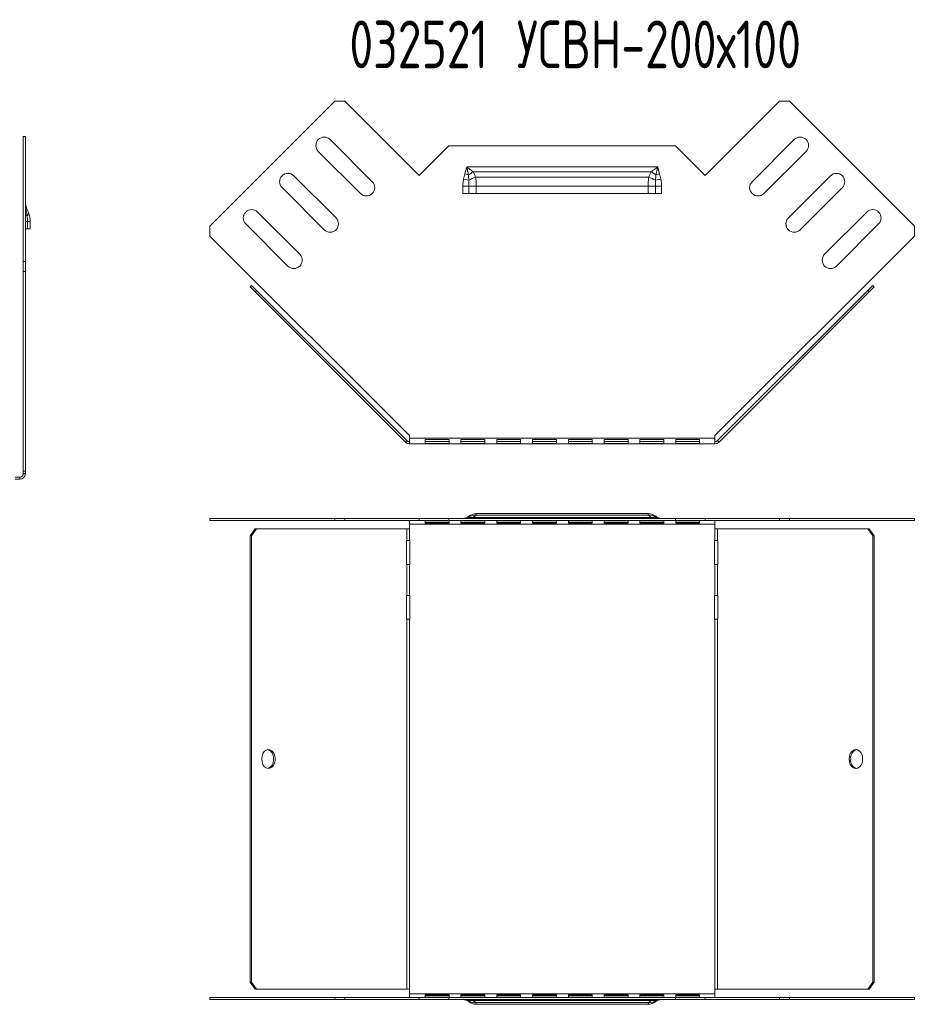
# Model space of a CAD drawing. Header units: millimetres. Extents: x -154 to 3245, y -1016 to 742.
# Tile 3 of 13: x 1356 to 1734, y -932 to -519. Entities that reach past the tile are written whole.
import ezdxf

# ---------------------------------------------------------------- set-up
doc = ezdxf.new("R2010")
doc.units = ezdxf.units.MM
doc.styles.add('SLDTEXTSTYLE4', font='TXT', dxfattribs={"width": 0.7, "bigfont": 'bigfont'})

msp = doc.modelspace()

# ---------------------------------------------------------------- linework, layer by layer
at = {"color": 7, "linetype": 'Continuous', "lineweight": 15}
for p, q in [((1435.58, -605.28), (1487.91, -552.95)), ((1492.15, -552.95), (1487.91, -552.95)), ((1492.15, -552.95), (1523.26, -584.06)), ((1643.13, -584.06), (1674.24, -552.95)), ((1678.49, -552.95), (1674.24, -552.95)), ((1678.49, -552.95), (1730.81, -605.28)), ((1358.32, -567.81), (1357.42, -567.81)), ((1357.42, -620.13), (1357.42, -567.81)), ((1358.32, -620.13), (1358.32, -567.81)), ((1503.65, -586.71), (1485.97, -569.03)), ((1680.42, -569.03), (1662.74, -586.71)), ((1523.26, -584.06), (1535.7, -571.63)), ((1535.7, -571.63), (1630.7, -571.63)), ((1630.7, -571.63), (1643.13, -584.06)), ((1481.02, -573.98), (1498.7, -591.66)), ((1667.69, -591.66), (1685.37, -573.98)), ((1543.2, -580.43), (1623.2, -580.43)), ((1488.44, -601.91), (1470.77, -584.23)), ((1541.86, -585.63), (1544.07, -586.1)), ((1542.39, -583.43), (1543.91, -583.88)), ((1545.86, -582.63), (1620.53, -582.63)), ((1546.91, -584.86), (1619.48, -584.86)), ((1622.32, -586.1), (1624.54, -585.63)), ((1622.48, -583.88), (1624, -583.43)), ((1695.62, -584.23), (1677.95, -601.91)), ((1465.82, -589.18), (1483.49, -606.86)), ((1541.57, -588.53), (1544.04, -588.53)), ((1541.57, -591.63), (1541.57, -588.53)), ((1544.04, -588.53), (1544.04, -591.63)), ((1544.04, -588.53), (1547.2, -588.53)), ((1547.2, -588.53), (1547.2, -591.63)), ((1547.2, -588.53), (1619.2, -588.53)), ((1619.2, -591.63), (1619.2, -588.53)), ((1619.2, -588.53), (1622.35, -588.53)), ((1622.35, -591.63), (1622.35, -588.53)), ((1622.35, -588.53), (1624.82, -588.53)), ((1624.82, -588.53), (1624.82, -591.63)), ((1682.9, -606.86), (1700.57, -589.18)), ((1544.04, -591.63), (1541.57, -591.63)), ((1547.2, -591.63), (1544.04, -591.63)), ((1547.2, -591.63), (1619.2, -591.63)), ((1622.35, -591.63), (1619.2, -591.63)), ((1624.82, -591.63), (1622.35, -591.63)), ((1473.24, -617.11), (1455.56, -599.44)), ((1710.83, -599.44), (1693.15, -617.11)), ((1358.32, -603.39), (1359.2, -603.39)), ((1359.2, -606.49), (1358.32, -606.49)), ((1359.2, -603.39), (1359.2, -606.49)), ((1359.2, -603.39), (1360.32, -603.39)), ((1360.32, -606.49), (1359.2, -606.49)), ((1360.32, -603.39), (1360.32, -606.49)), ((1435.58, -605.28), (1435.58, -609.52)), ((1450.61, -604.39), (1468.29, -622.06)), ((1698.1, -622.06), (1715.78, -604.39)), ((1730.81, -609.52), (1730.81, -605.28)), ((1519.19, -693.13), (1435.58, -609.52)), ((1730.81, -609.52), (1647.2, -693.13)), ((1357.42, -620.13), (1358.32, -620.13)), ((1357.42, -624.38), (1357.42, -620.13)), ((1358.32, -620.13), (1358.32, -624.38)), ((1357.42, -707.99), (1357.42, -624.38)), ((1358.32, -624.38), (1357.42, -624.38)), ((1358.32, -707.99), (1358.32, -624.38)), ((1452.43, -630.81), (1453.07, -630.18)), ((1454.56, -632.93), (1452.43, -630.81)), ((1453.07, -630.18), (1455.19, -632.3)), ((1711.2, -632.3), (1713.32, -630.18)), ((1713.96, -630.81), (1711.84, -632.93)), ((1713.32, -630.18), (1713.96, -630.81)), ((1455.19, -632.3), (1454.56, -632.93)), ((1517.49, -695.87), (1454.56, -632.93)), ((1518.13, -695.23), (1455.19, -632.3)), ((1711.2, -632.3), (1648.26, -695.23)), ((1711.84, -632.93), (1648.9, -695.87)), ((1711.84, -632.93), (1711.2, -632.3)), ((1519.19, -694.17), (1519.19, -693.13)), ((1647.2, -693.13), (1647.2, -694.17)), ((1517.49, -695.87), (1518.13, -695.23)), ((1647.2, -694.17), (1519.19, -694.17)), ((1519.19, -694.17), (1519.19, -696.57)), ((1647.2, -696.57), (1519.19, -696.57)), ((1525.78, -694.82), (1535.78, -694.82)), ((1525.78, -696.48), (1525.78, -694.82)), ((1535.78, -695.62), (1525.78, -695.62)), ((1535.78, -696.48), (1525.78, -696.48)), ((1535.78, -694.82), (1535.78, -696.48)), ((1540.78, -694.82), (1550.78, -694.82)), ((1540.78, -696.48), (1540.78, -694.82)), ((1550.78, -695.62), (1540.78, -695.62)), ((1550.78, -696.48), (1540.78, -696.48)), ((1550.78, -694.82), (1550.78, -696.48)), ((1555.78, -694.82), (1565.78, -694.82)), ((1555.78, -696.48), (1555.78, -694.82)), ((1565.78, -695.62), (1555.78, -695.62)), ((1565.78, -696.48), (1555.78, -696.48)), ((1565.78, -694.82), (1565.78, -696.48)), ((1570.78, -694.82), (1580.78, -694.82)), ((1570.78, -696.48), (1570.78, -694.82)), ((1580.78, -695.62), (1570.78, -695.62)), ((1580.78, -696.48), (1570.78, -696.48)), ((1580.78, -694.82), (1580.78, -696.48)), ((1585.78, -694.82), (1595.78, -694.82)), ((1585.78, -696.48), (1585.78, -694.82)), ((1595.78, -695.62), (1585.78, -695.62)), ((1595.78, -696.48), (1585.78, -696.48)), ((1595.78, -694.82), (1595.78, -696.48)), ((1600.78, -694.82), (1610.78, -694.82)), ((1600.78, -696.48), (1600.78, -694.82)), ((1610.78, -695.62), (1600.78, -695.62)), ((1610.78, -696.48), (1600.78, -696.48)), ((1610.78, -694.82), (1610.78, -696.48)), ((1615.78, -694.82), (1625.78, -694.82)), ((1615.78, -696.48), (1615.78, -694.82)), ((1625.78, -695.62), (1615.78, -695.62)), ((1625.78, -696.48), (1615.78, -696.48)), ((1625.78, -694.82), (1625.78, -696.48)), ((1630.78, -694.82), (1640.78, -694.82)), ((1630.78, -696.48), (1630.78, -694.82)), ((1640.78, -695.62), (1630.78, -695.62)), ((1640.78, -696.48), (1630.78, -696.48)), ((1640.78, -694.82), (1640.78, -696.48)), ((1647.2, -696.57), (1647.2, -694.17)), ((1648.26, -695.23), (1648.9, -695.87)), ((1358.32, -707.99), (1357.42, -707.99)), ((1357.42, -709.03), (1357.42, -707.99)), ((1357.42, -709.03), (1358.32, -709.03)), ((1358.32, -709.03), (1358.32, -707.99)), ((1354.03, -710.53), (1355.92, -710.53)), ((1354.03, -711.43), (1355.92, -711.43)), ((1355.92, -710.53), (1355.92, -711.43)), ((1619.2, -725.86), (1547.2, -725.86)), ((1435.58, -727.86), (1435.58, -728.76)), ((1487.91, -727.86), (1435.58, -727.86)), ((1487.91, -728.76), (1435.58, -728.76)), ((1487.91, -728.76), (1487.91, -727.86)), ((1487.91, -727.86), (1492.15, -727.86)), ((1492.15, -728.76), (1487.91, -728.76)), ((1492.15, -727.86), (1492.15, -728.76)), ((1523.26, -727.86), (1492.15, -727.86)), ((1523.26, -728.76), (1492.15, -728.76)), ((1519.19, -730.26), (1519.19, -728.76)), ((1647.2, -730.26), (1519.19, -730.26)), ((1519.19, -730.26), (1519.19, -732.16)), ((1523.26, -727.86), (1523.26, -728.76)), ((1535.7, -727.86), (1523.26, -727.86)), ((1535.7, -728.76), (1523.26, -728.76)), ((1535.78, -728.82), (1525.78, -728.82)), ((1525.78, -728.82), (1525.78, -729.86)), ((1525.78, -729.62), (1535.78, -729.62)), ((1525.78, -729.86), (1535.78, -729.86)), ((1535.7, -727.86), (1535.7, -728.76)), ((1630.7, -727.86), (1535.7, -727.86)), ((1630.7, -728.76), (1535.7, -728.76)), ((1535.78, -729.86), (1535.78, -728.82)), ((1550.78, -728.82), (1540.78, -728.82)), ((1540.78, -728.82), (1540.78, -729.86)), ((1540.78, -729.62), (1550.78, -729.62)), ((1540.78, -729.86), (1550.78, -729.86)), ((1620.53, -727.44), (1545.86, -727.44)), ((1619.48, -726.56), (1546.91, -726.56)), ((1550.78, -729.86), (1550.78, -728.82)), ((1565.78, -728.82), (1555.78, -728.82)), ((1555.78, -728.82), (1555.78, -729.86)), ((1555.78, -729.62), (1565.78, -729.62)), ((1555.78, -729.86), (1565.78, -729.86)), ((1565.78, -729.86), (1565.78, -728.82)), ((1580.78, -728.82), (1570.78, -728.82)), ((1570.78, -728.82), (1570.78, -729.86)), ((1570.78, -729.62), (1580.78, -729.62)), ((1570.78, -729.86), (1580.78, -729.86)), ((1580.78, -729.86), (1580.78, -728.82)), ((1595.78, -728.82), (1585.78, -728.82)), ((1585.78, -728.82), (1585.78, -729.86)), ((1585.78, -729.62), (1595.78, -729.62)), ((1585.78, -729.86), (1595.78, -729.86)), ((1595.78, -729.86), (1595.78, -728.82)), ((1610.78, -728.82), (1600.78, -728.82)), ((1600.78, -728.82), (1600.78, -729.86)), ((1600.78, -729.62), (1610.78, -729.62)), ((1600.78, -729.86), (1610.78, -729.86)), ((1610.78, -729.86), (1610.78, -728.82)), ((1625.78, -728.82), (1615.78, -728.82)), ((1615.78, -728.82), (1615.78, -729.86)), ((1615.78, -729.62), (1625.78, -729.62)), ((1615.78, -729.86), (1625.78, -729.86)), ((1625.78, -729.86), (1625.78, -728.82)), ((1630.7, -727.86), (1630.7, -728.76)), ((1643.13, -727.86), (1630.7, -727.86)), ((1643.13, -728.76), (1630.7, -728.76)), ((1640.78, -728.82), (1630.78, -728.82)), ((1630.78, -728.82), (1630.78, -729.86)), ((1630.78, -729.62), (1640.78, -729.62)), ((1630.78, -729.86), (1640.78, -729.86)), ((1640.78, -729.86), (1640.78, -728.82)), ((1643.13, -727.86), (1643.13, -728.76)), ((1674.24, -727.86), (1643.13, -727.86)), ((1674.24, -728.76), (1643.13, -728.76)), ((1647.2, -728.76), (1647.2, -730.26)), ((1647.2, -732.16), (1647.2, -730.26)), ((1674.24, -728.76), (1674.24, -727.86)), ((1674.24, -727.86), (1678.49, -727.86)), ((1678.49, -728.76), (1674.24, -728.76)), ((1678.49, -727.86), (1678.49, -728.76)), ((1730.81, -727.86), (1678.49, -727.86)), ((1730.81, -728.76), (1678.49, -728.76)), ((1730.81, -728.76), (1730.81, -727.86)), ((1452.43, -735.16), (1454.56, -732.16)), ((1455.19, -732.16), (1453.07, -735.16)), ((1454.56, -732.16), (1455.19, -732.16)), ((1518.13, -732.16), (1455.19, -732.16)), ((1518.13, -732.16), (1518.13, -737.16)), ((1518.13, -732.16), (1519.19, -732.16)), ((1519.19, -732.16), (1519.19, -737.16)), ((1647.2, -732.16), (1647.2, -737.16)), ((1647.2, -732.16), (1648.26, -732.16)), ((1648.26, -732.16), (1648.26, -737.16)), ((1711.2, -732.16), (1648.26, -732.16)), ((1713.32, -735.16), (1711.2, -732.16)), ((1711.2, -732.16), (1711.84, -732.16)), ((1711.84, -732.16), (1713.96, -735.16)), ((1453.07, -735.16), (1452.43, -735.16)), ((1452.43, -735.16), (1452.43, -922.26)), ((1453.07, -735.16), (1453.07, -922.26)), ((1518.13, -737.16), (1517.96, -737.16)), ((1517.96, -737.16), (1517.96, -747.16)), ((1519.19, -737.16), (1518.13, -737.16)), ((1519.42, -737.16), (1519.19, -737.16)), ((1519.42, -747.16), (1519.42, -737.16)), ((1647.2, -737.16), (1646.97, -737.16)), ((1646.97, -737.16), (1646.97, -747.16)), ((1648.26, -737.16), (1647.2, -737.16)), ((1648.43, -737.16), (1648.26, -737.16)), ((1648.43, -747.16), (1648.43, -737.16)), ((1713.32, -735.16), (1713.32, -922.26)), ((1713.96, -735.16), (1713.32, -735.16)), ((1713.96, -735.16), (1713.96, -922.26)), ((1517.96, -747.16), (1518.13, -747.16)), ((1518.13, -747.16), (1518.13, -760.16)), ((1518.13, -747.16), (1519.19, -747.16)), ((1519.19, -747.16), (1519.19, -760.16)), ((1519.19, -747.16), (1519.42, -747.16)), ((1646.97, -747.16), (1647.2, -747.16)), ((1647.2, -747.16), (1647.2, -760.16)), ((1647.2, -747.16), (1648.26, -747.16)), ((1648.26, -747.16), (1648.26, -760.16)), ((1648.26, -747.16), (1648.43, -747.16)), ((1517.96, -760.16), (1517.96, -770.16)), ((1518.13, -760.16), (1517.96, -760.16)), ((1519.19, -760.16), (1518.13, -760.16)), ((1519.42, -760.16), (1519.19, -760.16)), ((1519.42, -770.16), (1519.42, -760.16)), ((1646.97, -760.16), (1646.97, -770.16)), ((1647.2, -760.16), (1646.97, -760.16)), ((1648.26, -760.16), (1647.2, -760.16)), ((1648.43, -760.16), (1648.26, -760.16)), ((1648.43, -770.16), (1648.43, -760.16)), ((1517.96, -770.16), (1518.13, -770.16)), ((1518.13, -770.16), (1518.13, -925.26)), ((1518.13, -770.16), (1519.19, -770.16)), ((1519.19, -770.16), (1519.19, -925.26)), ((1519.19, -770.16), (1519.42, -770.16)), ((1646.97, -770.16), (1647.2, -770.16)), ((1647.2, -770.16), (1647.2, -925.26)), ((1647.2, -770.16), (1648.26, -770.16)), ((1648.26, -770.16), (1648.26, -925.26)), ((1648.26, -770.16), (1648.43, -770.16)), ((1452.43, -922.26), (1453.07, -922.26)), ((1454.56, -925.26), (1452.43, -922.26)), ((1453.07, -922.26), (1455.19, -925.26)), ((1711.2, -925.26), (1713.32, -922.26)), ((1713.96, -922.26), (1711.84, -925.26)), ((1713.32, -922.26), (1713.96, -922.26)), ((1435.58, -928.65), (1435.58, -929.55)), ((1435.58, -928.65), (1487.91, -928.65)), ((1455.19, -925.26), (1454.56, -925.26)), ((1518.13, -925.26), (1455.19, -925.26)), ((1487.91, -929.55), (1487.91, -928.65)), ((1487.91, -928.65), (1492.15, -928.65)), ((1492.15, -928.65), (1492.15, -929.55)), ((1492.15, -928.65), (1523.26, -928.65)), ((1519.19, -925.26), (1518.13, -925.26)), ((1519.19, -925.26), (1519.19, -927.15)), ((1647.2, -927.15), (1519.19, -927.15)), ((1519.19, -928.65), (1519.19, -927.15)), ((1523.26, -929.55), (1523.26, -928.65)), ((1523.26, -928.65), (1535.7, -928.65)), ((1525.78, -927.55), (1525.78, -928.59)), ((1535.78, -927.55), (1525.78, -927.55)), ((1535.78, -927.8), (1525.78, -927.8)), ((1525.78, -928.59), (1535.78, -928.59)), ((1535.7, -929.55), (1535.7, -928.65)), ((1535.7, -928.65), (1630.7, -928.65)), ((1535.78, -928.59), (1535.78, -927.55)), ((1540.78, -927.55), (1540.78, -928.59)), ((1550.78, -927.55), (1540.78, -927.55)), ((1550.78, -927.8), (1540.78, -927.8)), ((1540.78, -928.59), (1550.78, -928.59)), ((1550.78, -928.59), (1550.78, -927.55)), ((1555.78, -927.55), (1555.78, -928.59)), ((1565.78, -927.55), (1555.78, -927.55)), ((1565.78, -927.8), (1555.78, -927.8)), ((1555.78, -928.59), (1565.78, -928.59)), ((1565.78, -928.59), (1565.78, -927.55)), ((1570.78, -927.55), (1570.78, -928.59)), ((1580.78, -927.55), (1570.78, -927.55)), ((1580.78, -927.8), (1570.78, -927.8)), ((1570.78, -928.59), (1580.78, -928.59)), ((1580.78, -928.59), (1580.78, -927.55)), ((1585.78, -927.55), (1585.78, -928.59)), ((1595.78, -927.55), (1585.78, -927.55)), ((1595.78, -927.8), (1585.78, -927.8)), ((1585.78, -928.59), (1595.78, -928.59)), ((1595.78, -928.59), (1595.78, -927.55)), ((1600.78, -927.55), (1600.78, -928.59)), ((1610.78, -927.55), (1600.78, -927.55)), ((1610.78, -927.8), (1600.78, -927.8)), ((1600.78, -928.59), (1610.78, -928.59)), ((1610.78, -928.59), (1610.78, -927.55)), ((1615.78, -927.55), (1615.78, -928.59)), ((1625.78, -927.55), (1615.78, -927.55)), ((1625.78, -927.8), (1615.78, -927.8)), ((1615.78, -928.59), (1625.78, -928.59)), ((1625.78, -928.59), (1625.78, -927.55)), ((1630.7, -929.55), (1630.7, -928.65)), ((1630.7, -928.65), (1643.13, -928.65)), ((1630.78, -927.55), (1630.78, -928.59)), ((1640.78, -927.55), (1630.78, -927.55)), ((1640.78, -927.8), (1630.78, -927.8)), ((1630.78, -928.59), (1640.78, -928.59)), ((1640.78, -928.59), (1640.78, -927.55)), ((1643.13, -929.55), (1643.13, -928.65)), ((1643.13, -928.65), (1674.24, -928.65)), ((1648.26, -925.26), (1647.2, -925.26)), ((1647.2, -927.15), (1647.2, -925.26)), ((1647.2, -927.15), (1647.2, -928.65)), ((1711.2, -925.26), (1648.26, -925.26)), ((1674.24, -929.55), (1674.24, -928.65)), ((1674.24, -928.65), (1678.49, -928.65)), ((1678.49, -928.65), (1678.49, -929.55)), ((1678.49, -928.65), (1730.81, -928.65)), ((1711.84, -925.26), (1711.2, -925.26)), ((1730.81, -929.55), (1730.81, -928.65)), ((1435.58, -929.55), (1487.91, -929.55)), ((1492.15, -929.55), (1487.91, -929.55)), ((1492.15, -929.55), (1523.26, -929.55)), ((1523.26, -929.55), (1535.7, -929.55)), ((1535.7, -929.55), (1630.7, -929.55)), ((1545.86, -929.97), (1620.53, -929.97)), ((1546.91, -930.85), (1619.48, -930.85)), ((1547.2, -931.55), (1619.2, -931.55)), ((1630.7, -929.55), (1643.13, -929.55)), ((1643.13, -929.55), (1674.24, -929.55)), ((1678.49, -929.55), (1674.24, -929.55)), ((1678.49, -929.55), (1730.81, -929.55))]:
    msp.add_line(p, q, dxfattribs=at)
at = {"color": 7, "linetype": 'Continuous', "lineweight": 15, "flags": 128}
for points in [[(1358.32, -600.49), (1358.33, -600.55), (1358.37, -600.61), (1358.42, -600.68), (1358.5, -600.74), (1358.61, -600.79), (1358.73, -600.85), (1358.88, -600.9), (1359.04, -600.96)], [(1457.31, -828.71), (1457.44, -829.89), (1457.81, -830.96), (1458.38, -831.83), (1459.11, -832.43), (1459.93, -832.7), (1460.77, -832.61), (1461.56, -832.17), (1462.22, -831.43), (1462.69, -830.44), (1462.94, -829.3), (1462.94, -828.11), (1462.69, -826.97), (1462.22, -825.99), (1461.56, -825.24), (1460.77, -824.81), (1459.93, -824.72), (1459.11, -824.98), (1458.38, -825.58), (1457.81, -826.45), (1457.44, -827.53), (1457.31, -828.71)], [(1459.82, -832.68), (1460.13, -832.61), (1460.92, -832.17), (1461.58, -831.43), (1462.05, -830.44), (1462.3, -829.3), (1462.3, -828.11), (1462.05, -826.97), (1461.58, -825.99), (1460.92, -825.24), (1460.13, -824.81), (1459.82, -824.73)], [(1703.42, -828.71), (1703.55, -829.89), (1703.91, -830.96), (1704.49, -831.83), (1705.22, -832.43), (1706.04, -832.7), (1706.88, -832.61), (1707.66, -832.17), (1708.32, -831.43), (1708.8, -830.44), (1709.05, -829.3), (1709.05, -828.11), (1708.8, -826.97), (1708.32, -825.99), (1707.66, -825.24), (1706.88, -824.81), (1706.04, -824.72), (1705.22, -824.98), (1704.49, -825.58), (1703.91, -826.45), (1703.55, -827.53), (1703.42, -828.71)]]:
    msp.add_lwpolyline(points, dxfattribs=at)
at = {"color": 7, "linetype": 'Continuous', "lineweight": 15}
for centre, radius, start, end in [((1483.49, -571.5), 3.5, 45, 225), ((1682.9, -571.5), 3.5, 315, 135), ((1468.29, -586.71), 3.5, 45, 225), ((1553.25, -596.25), 15.5, 118.4887, 127.064), ((1550.76, -597.55), 13.26, 106.893, 120.3065), ((1615.63, -597.55), 13.26, 59.6935, 73.107), ((1613.14, -596.25), 15.5, 52.936, 61.5113), ((1698.1, -586.71), 3.5, 315, 135), ((1501.17, -589.18), 3.5, 225, 45), ((1665.22, -589.18), 3.5, 135, 315), ((1358.91, -598.2), 0.6, 188.4545, 244.694), ((1357.2, -598.02), 1.62, 333.4704, 19.0024), ((1453.09, -601.91), 3.5, 45, 225), ((1713.3, -601.91), 3.5, 315, 135), ((1358.31, -599.86), 1.32, 303.8092, 6.2546), ((1485.97, -604.39), 3.5, 225, 45), ((1680.42, -604.39), 3.5, 135, 315), ((1470.77, -619.59), 3.5, 225, 45), ((1695.62, -619.59), 3.5, 135, 315), ((1519.19, -694.17), 2.4, 225, 270), ((1519.19, -694.17), 1.5, 225, 270), ((1647.2, -694.17), 1.5, 270, 315), ((1647.2, -694.17), 2.4, 270, 315), ((1355.92, -709.03), 2.4, 270, 0), ((1355.92, -709.03), 1.5, 270, 0), ((1547.2, -730.86), 5, 90, 129.1695), ((1619.2, -730.86), 5, 50.8305, 90), ((1541.57, -723.96), 3.9, 270, 309.1695), ((1541.85, -724.1), 3.76, 270.0566, 306.1241), ((1542.39, -724.26), 3.6, 270.0375, 294.9804), ((1545.04, -731.07), 3.72, 77.2194, 107.6312), ((1546.32, -730.93), 4.41, 82.3327, 120.6646), ((1620.07, -730.93), 4.41, 59.3354, 97.6673), ((1621.35, -731.07), 3.72, 72.3688, 102.7806), ((1624.54, -724.1), 3.76, 233.8759, 269.9434), ((1624.82, -723.96), 3.9, 230.8305, 270), ((1624, -724.26), 3.6, 245.0196, 269.9625), ((1707.82, -828.3), 3.78, 109.2876, 186.1621), ((1707.71, -829.18), 3.69, 172.645, 251.9052), ((1541.57, -933.45), 3.9, 50.8305, 90), ((1541.85, -933.31), 3.76, 53.8759, 89.9434), ((1542.39, -933.15), 3.6, 65.0196, 89.9625), ((1545.04, -926.34), 3.72, 252.3688, 282.7806), ((1547.2, -926.55), 5, 230.8305, 270), ((1546.32, -926.48), 4.41, 239.3354, 277.6673), ((1619.2, -926.55), 5, 270, 309.1695), ((1620.07, -926.48), 4.41, 262.3327, 300.6646), ((1621.35, -926.34), 3.72, 257.2194, 287.6312), ((1624.54, -933.31), 3.76, 90.0566, 126.1241), ((1624.82, -933.45), 3.9, 90, 129.1695), ((1624, -933.15), 3.6, 90.0375, 114.9804)]:
    msp.add_arc(centre, radius, start, end, dxfattribs=at)
for points, knots in [([(1542.39, -583.43), (1542.54, -582.93), (1542.68, -582.43), (1542.94, -581.43), (1543.07, -580.93), (1543.2, -580.43)], [0, 0, 0, 0, 0.5, 0.5, 1, 1, 1, 1]), ([(1545.86, -582.63), (1545.43, -582.26), (1544.99, -581.89), (1544.1, -581.16), (1543.65, -580.79), (1543.2, -580.43)], [0, 0, 0, 0, 0.5, 0.5, 1, 1, 1, 1]), ([(1543.91, -583.88), (1543.8, -583.32), (1543.68, -582.74), (1543.44, -581.58), (1543.32, -581), (1543.2, -580.43)], [0, 0, 0, 0, 0.5, 0.5, 1, 1, 1, 1]), ([(1620.53, -582.63), (1620.96, -582.26), (1621.4, -581.89), (1622.29, -581.16), (1622.74, -580.79), (1623.2, -580.43)], [0, 0, 0, 0, 0.5, 0.5, 1, 1, 1, 1]), ([(1622.48, -583.88), (1622.59, -583.32), (1622.71, -582.74), (1622.95, -581.58), (1623.07, -581), (1623.2, -580.43)], [0, 0, 0, 0, 0.5, 0.5, 1, 1, 1, 1]), ([(1624, -583.43), (1623.85, -582.93), (1623.71, -582.43), (1623.45, -581.43), (1623.32, -580.93), (1623.2, -580.43)], [0, 0, 0, 0, 0.5, 0.5, 1, 1, 1, 1]), ([(1541.57, -588.53), (1541.57, -588.05), (1541.6, -587.56), (1541.69, -586.59), (1541.76, -586.11), (1541.86, -585.63)], [0, 0, 0, 0, 0.5, 0.5, 1, 1, 1, 1]), ([(1541.86, -585.63), (1541.93, -585.26), (1542.01, -584.89), (1542.19, -584.16), (1542.28, -583.79), (1542.39, -583.43)], [0, 0, 0, 0, 0.5, 0.5, 1, 1, 1, 1]), ([(1544.07, -586.1), (1544.06, -586.5), (1544.05, -586.91), (1544.04, -587.72), (1544.04, -588.13), (1544.04, -588.53)], [0, 0, 0, 0, 0.5, 0.5, 1, 1, 1, 1]), ([(1545.86, -582.63), (1546.08, -582.98), (1546.27, -583.35), (1546.62, -584.09), (1546.77, -584.47), (1546.91, -584.86)], [0, 0, 0, 0, 0.5, 0.5, 1, 1, 1, 1]), ([(1546.91, -584.86), (1547.01, -585.44), (1547.08, -586.04), (1547.15, -586.96), (1547.17, -587.28), (1547.19, -587.9), (1547.2, -588.22), (1547.2, -588.53)], [0, 0, 0, 0, 0.5, 0.5, 0.75, 0.75, 1, 1, 1, 1]), ([(1619.2, -588.53), (1619.2, -588.22), (1619.2, -587.9), (1619.22, -587.28), (1619.24, -586.96), (1619.31, -586.04), (1619.38, -585.44), (1619.48, -584.86)], [0, 0, 0, 0, 0.25, 0.25, 0.5, 0.5, 1, 1, 1, 1]), ([(1619.48, -584.86), (1619.62, -584.47), (1619.77, -584.09), (1620.12, -583.35), (1620.31, -582.98), (1620.53, -582.63)], [0, 0, 0, 0, 0.5, 0.5, 1, 1, 1, 1]), ([(1622.35, -588.53), (1622.35, -588.13), (1622.35, -587.72), (1622.34, -586.91), (1622.33, -586.5), (1622.32, -586.1)], [0, 0, 0, 0, 0.5, 0.5, 1, 1, 1, 1]), ([(1624, -583.43), (1624.11, -583.79), (1624.2, -584.16), (1624.38, -584.89), (1624.46, -585.26), (1624.54, -585.63)], [0, 0, 0, 0, 0.5, 0.5, 1, 1, 1, 1]), ([(1624.54, -585.63), (1624.64, -586.11), (1624.7, -586.59), (1624.8, -587.56), (1624.82, -588.05), (1624.82, -588.53)], [0, 0, 0, 0, 0.5, 0.5, 1, 1, 1, 1]), ([(1358.66, -598.74), (1358.54, -598.17), (1358.45, -597.6), (1358.35, -596.44), (1358.32, -595.86), (1358.32, -595.28)], [0, 0, 0, 0, 0.5, 0.5, 1, 1, 1, 1]), ([(1358.74, -597.49), (1358.59, -597.12), (1358.49, -596.75), (1358.35, -596.01), (1358.32, -595.65), (1358.32, -595.28)], [0, 0, 0, 0, 0.5, 0.5, 1, 1, 1, 1]), ([(1358.74, -597.49), (1358.88, -597.84), (1359.02, -598.2), (1359.32, -598.95), (1359.47, -599.33), (1359.62, -599.72)], [0, 0, 0, 0, 0.5, 0.5, 1, 1, 1, 1]), ([(1359.04, -600.96), (1359.09, -601.36), (1359.13, -601.77), (1359.18, -602.58), (1359.2, -602.98), (1359.2, -603.39)], [0, 0, 0, 0, 0.5, 0.5, 1, 1, 1, 1]), ([(1359.62, -599.72), (1359.85, -600.3), (1360.02, -600.9), (1360.2, -601.82), (1360.25, -602.13), (1360.3, -602.76), (1360.32, -603.07), (1360.32, -603.39)], [0, 0, 0, 0, 0.5, 0.5, 0.75, 0.75, 1, 1, 1, 1]), ([(1547.2, -725.86), (1547.2, -725.86), (1547.19, -725.88), (1547.17, -725.94), (1547.15, -725.98), (1547.08, -726.16), (1547.01, -726.33), (1546.91, -726.56)], [0, 0, 0, 0, 0.25, 0.25, 0.5, 0.5, 1, 1, 1, 1]), ([(1619.48, -726.56), (1619.38, -726.33), (1619.31, -726.16), (1619.24, -725.98), (1619.22, -725.94), (1619.2, -725.88), (1619.2, -725.86), (1619.2, -725.86)], [0, 0, 0, 0, 0.5, 0.5, 0.75, 0.75, 1, 1, 1, 1]), ([(1545.86, -727.44), (1545.43, -727.59), (1544.99, -727.69), (1544.1, -727.83), (1543.65, -727.86), (1543.2, -727.86)], [0, 0, 0, 0, 0.5, 0.5, 1, 1, 1, 1]), ([(1543.91, -727.53), (1543.8, -727.65), (1543.68, -727.73), (1543.44, -727.84), (1543.32, -727.86), (1543.2, -727.86)], [0, 0, 0, 0, 0.5, 0.5, 1, 1, 1, 1]), ([(1544.04, -726.99), (1544.04, -726.99), (1544.04, -727), (1544.05, -727.05), (1544.06, -727.09), (1544.07, -727.14)], [0, 0, 0, 0, 0.5, 0.5, 1, 1, 1, 1]), ([(1546.91, -726.56), (1546.77, -726.72), (1546.62, -726.87), (1546.27, -727.16), (1546.08, -727.3), (1545.86, -727.44)], [0, 0, 0, 0, 0.5, 0.5, 1, 1, 1, 1]), ([(1620.53, -727.44), (1620.31, -727.3), (1620.12, -727.16), (1619.77, -726.87), (1619.62, -726.72), (1619.48, -726.56)], [0, 0, 0, 0, 0.5, 0.5, 1, 1, 1, 1]), ([(1620.53, -727.44), (1620.96, -727.59), (1621.4, -727.69), (1622.29, -727.83), (1622.74, -727.86), (1623.2, -727.86)], [0, 0, 0, 0, 0.5, 0.5, 1, 1, 1, 1]), ([(1622.32, -727.14), (1622.33, -727.09), (1622.34, -727.05), (1622.35, -727), (1622.35, -726.99), (1622.35, -726.99)], [0, 0, 0, 0, 0.5, 0.5, 1, 1, 1, 1]), ([(1622.48, -727.53), (1622.59, -727.65), (1622.71, -727.73), (1622.95, -727.84), (1623.07, -727.86), (1623.2, -727.86)], [0, 0, 0, 0, 0.5, 0.5, 1, 1, 1, 1]), ([(1545.86, -929.97), (1545.43, -929.82), (1544.99, -929.72), (1544.1, -929.58), (1543.65, -929.55), (1543.2, -929.55)], [0, 0, 0, 0, 0.5, 0.5, 1, 1, 1, 1]), ([(1543.91, -929.89), (1543.8, -929.77), (1543.68, -929.68), (1543.44, -929.58), (1543.32, -929.55), (1543.2, -929.55)], [0, 0, 0, 0, 0.5, 0.5, 1, 1, 1, 1]), ([(1544.07, -930.27), (1544.06, -930.32), (1544.05, -930.36), (1544.04, -930.41), (1544.04, -930.43), (1544.04, -930.43)], [0, 0, 0, 0, 0.5, 0.5, 1, 1, 1, 1]), ([(1545.86, -929.97), (1546.08, -930.11), (1546.27, -930.25), (1546.62, -930.55), (1546.77, -930.7), (1546.91, -930.85)], [0, 0, 0, 0, 0.5, 0.5, 1, 1, 1, 1]), ([(1546.91, -930.85), (1547.01, -931.08), (1547.08, -931.25), (1547.15, -931.43), (1547.17, -931.48), (1547.19, -931.54), (1547.2, -931.55), (1547.2, -931.55)], [0, 0, 0, 0, 0.5, 0.5, 0.75, 0.75, 1, 1, 1, 1]), ([(1619.2, -931.55), (1619.2, -931.55), (1619.2, -931.54), (1619.22, -931.48), (1619.24, -931.43), (1619.31, -931.25), (1619.38, -931.08), (1619.48, -930.85)], [0, 0, 0, 0, 0.25, 0.25, 0.5, 0.5, 1, 1, 1, 1]), ([(1619.48, -930.85), (1619.62, -930.7), (1619.77, -930.55), (1620.12, -930.25), (1620.31, -930.11), (1620.53, -929.97)], [0, 0, 0, 0, 0.5, 0.5, 1, 1, 1, 1]), ([(1620.53, -929.97), (1620.96, -929.82), (1621.4, -929.72), (1622.29, -929.58), (1622.74, -929.55), (1623.2, -929.55)], [0, 0, 0, 0, 0.5, 0.5, 1, 1, 1, 1]), ([(1622.35, -930.43), (1622.35, -930.43), (1622.35, -930.41), (1622.34, -930.36), (1622.33, -930.32), (1622.32, -930.27)], [0, 0, 0, 0, 0.5, 0.5, 1, 1, 1, 1]), ([(1622.48, -929.89), (1622.59, -929.77), (1622.71, -929.68), (1622.95, -929.58), (1623.07, -929.55), (1623.2, -929.55)], [0, 0, 0, 0, 0.5, 0.5, 1, 1, 1, 1])]:
    msp.add_open_spline(points, degree=3, knots=knots, dxfattribs=at)
for points in [[(1543.91, -583.88), (1543.99, -584.62), (1544.04, -585.36), (1544.07, -586.1)], [(1622.32, -586.1), (1622.35, -585.36), (1622.4, -584.62), (1622.48, -583.88)], [(1358.66, -598.74), (1358.78, -599.48), (1358.91, -600.22), (1359.04, -600.96)], [(1544.07, -727.14), (1544.04, -727.27), (1543.99, -727.4), (1543.91, -727.53)], [(1622.48, -727.53), (1622.4, -727.4), (1622.35, -727.27), (1622.32, -727.14)], [(1543.91, -929.89), (1543.99, -930.01), (1544.04, -930.14), (1544.07, -930.27)], [(1622.32, -930.27), (1622.35, -930.14), (1622.4, -930.01), (1622.48, -929.89)]]:
    msp.add_open_spline(points, degree=3, dxfattribs=at)

# ---------------------------------------------------------------- texts
at = {"color": 7, "linetype": 'Continuous', "lineweight": 0, "char_height": 20, "attachment_point": 1, "style": 'SLDTEXTSTYLE4'}
for s, insert in [('032521 \\M+18454\\M+18452\\M+18442\\M+1844E-200\\M+18487100', (1494.02, -519.14)), ('032511 \\M+18454\\M+18452\\M+18442\\M+1844E-100\\M+18487100', (1011.11, -533.31))]:
    msp.add_mtext(s, dxfattribs=dict(at, insert=insert))

doc.saveas('drawing.dxf')
